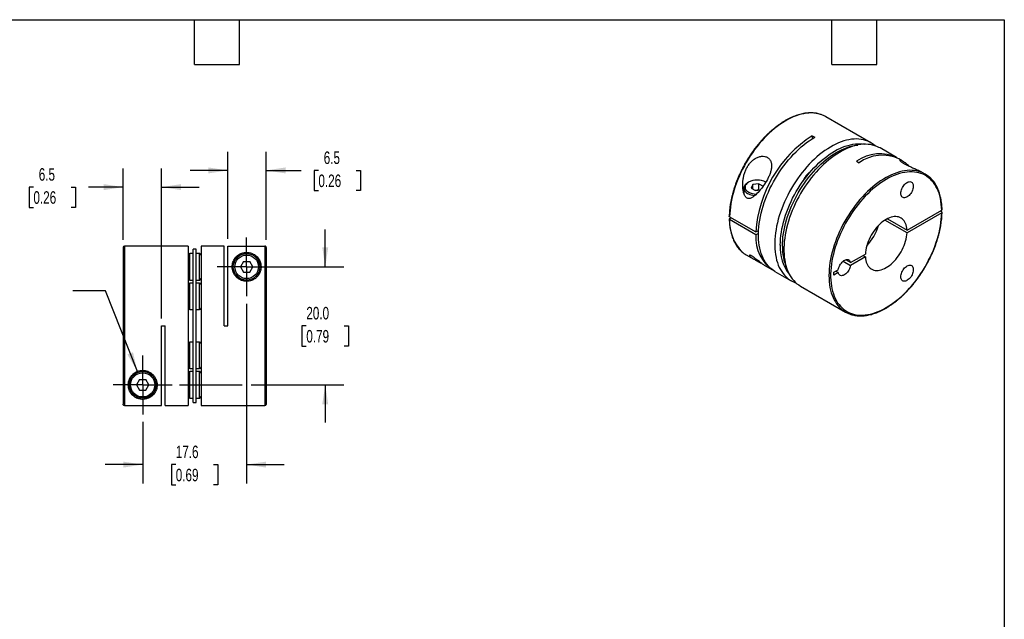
# Model space of a CAD drawing. Header units: millimetres. Extents: x 6 to 273, y 6 to 210.
# Tile 3 of 3: x 106 to 273, y 108 to 210. Entities that reach past the tile are written whole.
import ezdxf

# ---------------------------------------------------------------- set-up
doc = ezdxf.new("R2010")
doc.units = ezdxf.units.MM
doc.linetypes.add('SLD-Center', pattern=[19.05, 15.24, -1.27, 1.27, -1.27])
doc.linetypes.add('SLD-Solid', pattern=[0])
doc.layers.add('CENTER', color=40, linetype='SLD-Center')
doc.layers.add('DIMENSIONS', color=140, linetype='SLD-Solid', lineweight=25)
doc.layers.add('TEXT', color=140, linetype='SLD-Solid', lineweight=25)
doc.styles.add('SLDTEXTSTYLE0', font='TXT', dxfattribs={"width": 0.7})
doc.dimstyles.new('SLDDIMSTYLE3', dxfattribs={"dimtxt": 2.158008, "dimasz": 3.302, "dimexe": 0, "dimexo": 0.0625, "dimgap": 0.539502, "dimtad": 0, "dimtih": 1, "dimtoh": 1, "dimdec": 1, "dimrnd": 1e-09, "dimzin": 12, "dimdsep": 46, "dimtxsty": 'SLDTEXTSTYLE0', "dimsah": 1, "dimcen": 0.09, "dimadec": 0, "dimazin": 3, "dimtfac": 1, "dimtdec": 1, "dimtmove": 0, "dimatfit": 0, "dimfxl": 0, "dimfrac": 2, "dimtolj": 1, "dimtzin": 12, "dimarcsym": 0})
doc.dimstyles.new('SLDDIMSTYLE4', dxfattribs={"dimtxt": 2.158008, "dimasz": 3.302, "dimexe": 0, "dimexo": 0.0625, "dimgap": 0.539502, "dimtad": 0, "dimtih": 1, "dimtoh": 1, "dimdec": 1, "dimrnd": 1e-09, "dimzin": 4, "dimdsep": 46, "dimtxsty": 'SLDTEXTSTYLE0', "dimsah": 1, "dimcen": 0.09, "dimadec": 0, "dimazin": 1, "dimtfac": 1, "dimtdec": 1, "dimtmove": 0, "dimatfit": 0, "dimfxl": 0, "dimfrac": 2, "dimtolj": 1, "dimtzin": 12, "dimarcsym": 0})
doc.dimstyles.new('SLDDIMSTYLE5', dxfattribs={"dimtxt": 2.158008, "dimasz": 3.302, "dimexe": 0, "dimexo": 0.0625, "dimgap": 0.539502, "dimtad": 0, "dimtih": 1, "dimtoh": 1, "dimdec": 1, "dimrnd": 1e-09, "dimzin": 12, "dimdsep": 46, "dimtxsty": 'SLDTEXTSTYLE0', "dimsah": 1, "dimcen": 0, "dimadec": 0, "dimazin": 3, "dimtfac": 1, "dimtdec": 1, "dimtofl": 0, "dimtmove": 0, "dimatfit": 3, "dimfxl": 0, "dimfrac": 2, "dimtolj": 1, "dimtzin": 12, "dimarcsym": 0})

# ---------------------------------------------------------------- blocks, each defined once
blk = doc.blocks.new('_D_3')
at = {"layer": 'DIMENSIONS'}
for p, q in [((141.54, 172.44), (141.54, 187.18)), ((148.04, 172.24), (148.04, 187.18)), ((141.54, 184.01), (135.19, 184.01)), ((148.04, 184.01), (153.98, 184.01)), ((156.9, 184.01), (156.18, 184.01)), ((156.18, 184.01), (156.18, 180.58)), ((163.32, 184.01), (164.04, 184.01)), ((164.04, 184.01), (164.04, 180.58)), ((156.18, 180.58), (156.9, 180.58)), ((164.04, 180.58), (163.32, 180.58))]:
    blk.add_line(p, q, dxfattribs=at)
for points in [[(141.54, 184.01), (138.24, 184.52), (138.24, 183.5)], [(148.04, 184.01), (151.35, 183.5), (151.35, 184.52)]]:
    blk.add_solid(points, dxfattribs=at)
at = {"layer": 'DIMENSIONS', "char_height": 2.117, "attachment_point": 1, "style": 'SLDTEXTSTYLE0'}
for s, insert in [('6.5', (157.8, 187.22)), ('0.26', (156.9, 183.31))]:
    blk.add_mtext(s, dxfattribs=dict(at, insert=insert))
blk = doc.blocks.new('_D_4')
at = {"layer": 'DIMENSIONS'}
for p, q in [((123.84, 172.24), (123.84, 184.36)), ((130.34, 158.94), (130.34, 184.36)), ((108.64, 181.18), (107.92, 181.18)), ((107.92, 181.18), (107.92, 177.75)), ((115.05, 181.18), (115.78, 181.18)), ((115.78, 181.18), (115.78, 177.75)), ((123.84, 181.18), (117.98, 181.18)), ((130.34, 181.18), (136.69, 181.18)), ((107.92, 177.75), (108.64, 177.75)), ((115.78, 177.75), (115.05, 177.75))]:
    blk.add_line(p, q, dxfattribs=at)
for points in [[(123.84, 181.18), (120.54, 181.69), (120.54, 180.67)], [(130.34, 181.18), (133.65, 180.67), (133.65, 181.69)]]:
    blk.add_solid(points, dxfattribs=at)
at = {"layer": 'DIMENSIONS', "char_height": 2.117, "attachment_point": 1, "style": 'SLDTEXTSTYLE0'}
for s, insert in [('6.5', (109.54, 184.39)), ('0.26', (108.64, 180.48))]:
    blk.add_mtext(s, dxfattribs=dict(at, insert=insert))
blk = doc.blocks.new('_D_5')
at = {"layer": 'DIMENSIONS'}
for p, q in [((144.74, 161.41), (144.74, 130.99)), ((127.14, 141.41), (127.14, 130.99)), ((127.14, 134.17), (120.79, 134.17)), ((132.74, 134.17), (132.01, 134.17)), ((132.01, 134.17), (132.01, 130.74)), ((139.15, 134.17), (139.88, 134.17)), ((139.88, 134.17), (139.88, 130.74)), ((144.74, 134.17), (151.09, 134.17)), ((132.01, 130.74), (132.74, 130.74)), ((139.88, 130.74), (139.15, 130.74))]:
    blk.add_line(p, q, dxfattribs=at)
for points in [[(127.14, 134.17), (123.84, 134.67), (123.84, 133.66)], [(144.74, 134.17), (148.05, 133.66), (148.05, 134.67)]]:
    blk.add_solid(points, dxfattribs=at)
at = {"layer": 'DIMENSIONS', "char_height": 2.117, "attachment_point": 1, "style": 'SLDTEXTSTYLE0'}
for s, insert in [('17.6', (132.74, 137.38)), ('0.69', (132.74, 133.46))]:
    blk.add_mtext(s, dxfattribs=dict(at, insert=insert))
blk = doc.blocks.new('_D_6')
at = {"layer": 'DIMENSIONS'}
for p, q in [((158.06, 167.67), (158.06, 174.02)), ((146.01, 167.67), (161.23, 167.67)), ((154.85, 157.67), (154.12, 157.67)), ((154.12, 157.67), (154.12, 154.24)), ((161.26, 157.67), (161.99, 157.67)), ((161.99, 157.67), (161.99, 154.24)), ((154.12, 154.24), (154.85, 154.24)), ((161.99, 154.24), (161.26, 154.24)), ((133.4, 147.67), (143.98, 147.67)), ((145.51, 147.67), (161.23, 147.67)), ((158.06, 147.67), (158.06, 141.32))]:
    blk.add_line(p, q, dxfattribs=at)
for points in [[(158.06, 167.67), (158.56, 170.97), (157.55, 170.97)], [(158.06, 147.67), (157.55, 144.37), (158.56, 144.37)]]:
    blk.add_solid(points, dxfattribs=at)
at = {"layer": 'DIMENSIONS', "char_height": 2.117, "attachment_point": 1, "style": 'SLDTEXTSTYLE0'}
for s, insert in [('20.0', (154.85, 160.88)), ('0.79', (154.85, 156.97))]:
    blk.add_mtext(s, dxfattribs=dict(at, insert=insert))
blk = doc.blocks.new('_D_7')
at = {"layer": 'DIMENSIONS'}
for p, q in [((120.85, 163.58), (115.29, 163.58)), ((126.24, 149.95), (120.85, 163.58))]:
    blk.add_line(p, q, dxfattribs=at)
blk.add_solid([(126.24, 149.95), (125.5, 153.21), (124.56, 152.83)], dxfattribs=at)
at = {"layer": 'DIMENSIONS', "attachment_point": 1, "style": 'SLDTEXTSTYLE0'}
for s, insert, char_height in [('M2.6-0.45 X 10MM', (86.75, 166.31), 2.1167), ('SHCS X2', (93.89, 162.88), 2.117)]:
    blk.add_mtext(s, dxfattribs=dict(at, insert=insert, char_height=char_height))
blk = doc.blocks.new('SW_CENTERMARKSYMBOL_1')
at = {"layer": 'CENTER', "color": 0}
for p, q in [((0, 2.54), (0, 4.99)), ((0, 0), (0, 2.54)), ((-2.54, 0), (-4.99, 0)), ((0, 0), (-2.54, 0)), ((0, 0), (0, -2.54)), ((0, 0), (2.54, 0)), ((2.54, 0), (4.99, 0)), ((0, -2.54), (0, -4.99))]:
    blk.add_line(p, q, dxfattribs=at)
blk = doc.blocks.new('SW_CENTERMARKSYMBOL_2')
at = {"layer": 'CENTER', "color": 0}
for p, q in [((0, 2.54), (0, 4.99)), ((0, 0), (0, 2.54)), ((-2.54, 0), (-4.99, 0)), ((0, 0), (-2.54, 0)), ((0, 0), (0, -2.54)), ((0, 0), (2.54, 0)), ((2.54, 0), (4.99, 0)), ((0, -2.54), (0, -4.99))]:
    blk.add_line(p, q, dxfattribs=at)

msp = doc.modelspace()

# ---------------------------------------------------------------- linework, layer by layer
for p, q in [((250.46, 188.7), (242.83, 193.11)), ((240.53, 189.87), (240.96, 189.63)), ((240.53, 189.87), (240.53, 189.37)), ((254.78, 186.21), (252.02, 187.81)), ((248.03, 185.55), (248.45, 185.3)), ((255.76, 185.64), (255.2, 185.97)), ((259.65, 183.4), (259.16, 183.68)), ((229.75, 182.01), (229.61, 181.93)), ((231.47, 181.76), (230.45, 181.61)), ((231.47, 181.76), (232.21, 181.33)), ((231.47, 180.7), (231.47, 181.76)), ((228.95, 181.01), (228.95, 180.12)), ((230.45, 181.61), (230.18, 181.02)), ((230.18, 181.02), (230.93, 180.59)), ((230.45, 180.86), (230.45, 181.61)), ((231.47, 180.7), (230.89, 180.61)), ((230.93, 180.59), (231.73, 180.72)), ((231.5, 180.68), (231.47, 180.7)), ((256.58, 173.91), (262.45, 177.3)), ((262.45, 176.81), (256.58, 173.42)), ((262.45, 176.97), (262.17, 177.13)), ((226.53, 176.16), (230.99, 173.58)), ((226.82, 175.99), (226.53, 175.83)), ((230.99, 173.09), (226.53, 175.67)), ((256.58, 173.42), (252.83, 175.58)), ((253.26, 175.82), (256.58, 173.91)), ((230.99, 173.58), (231.43, 173.84)), ((231.41, 173.34), (230.99, 173.09)), ((123.84, 170.97), (123.84, 144.38)), ((134.84, 171.17), (124.04, 171.17)), ((124.04, 171.17), (124.04, 144.18)), ((134.84, 171.17), (134.84, 144.17)), ((136.19, 170.67), (135.69, 170.67)), ((135.69, 144.67), (135.69, 170.67)), ((136.19, 144.67), (136.19, 170.67)), ((140.94, 171.17), (137.04, 171.17)), ((137.04, 171.17), (137.04, 144.17)), ((140.94, 157.67), (140.94, 171.17)), ((141.54, 171.17), (147.84, 171.17)), ((141.54, 157.67), (141.54, 171.17)), ((147.84, 171.17), (147.84, 144.17)), ((148.04, 170.97), (148.04, 144.37)), ((135.69, 169.92), (135.14, 169.92)), ((135.14, 165.42), (135.14, 169.92)), ((136.74, 169.92), (136.19, 169.92)), ((136.74, 165.42), (136.74, 169.92)), ((144.22, 168.58), (143.69, 167.67)), ((144.22, 168.58), (145.27, 168.58)), ((145.8, 167.67), (145.27, 168.58)), ((229.33, 169.73), (230.66, 168.96)), ((245.76, 168.62), (247.01, 167.9)), ((247.01, 168.39), (246.19, 168.86)), ((247.01, 168.39), (249.52, 169.83)), ((249.52, 169.34), (247.01, 167.9)), ((249.09, 169.59), (249.52, 169.34)), ((143.69, 167.67), (144.22, 166.76)), ((144.22, 166.76), (145.27, 166.76)), ((145.27, 166.76), (145.8, 167.67)), ((232.37, 167.97), (233.78, 167.16)), ((234.21, 166.91), (236.96, 165.32)), ((244.21, 166.77), (244.94, 167.19)), ((244.21, 166.28), (244.21, 166.77)), ((244.94, 166.7), (244.51, 166.94)), ((135.14, 165.42), (135.69, 165.42)), ((136.19, 165.42), (136.74, 165.42)), ((244.94, 166.7), (244.21, 166.28)), ((135.69, 164.92), (135.14, 164.92)), ((135.14, 160.42), (135.14, 164.92)), ((136.74, 164.92), (136.19, 164.92)), ((136.74, 160.42), (136.74, 164.92)), ((238.52, 164.42), (246.16, 160.01)), ((135.14, 160.42), (135.69, 160.42)), ((136.19, 160.42), (136.74, 160.42)), ((130.34, 157.67), (130.94, 157.67)), ((130.34, 144.18), (130.34, 157.67)), ((130.94, 144.17), (130.94, 157.67)), ((140.94, 157.67), (141.54, 157.67)), ((135.69, 154.92), (135.14, 154.92)), ((135.14, 150.42), (135.14, 154.92)), ((136.74, 154.92), (136.19, 154.92)), ((136.74, 150.42), (136.74, 154.92)), ((135.14, 150.42), (135.69, 150.42)), ((136.19, 150.42), (136.74, 150.42)), ((126.62, 148.58), (126.09, 147.67)), ((126.62, 148.58), (127.67, 148.58)), ((128.2, 147.67), (127.67, 148.58)), ((135.69, 149.92), (135.14, 149.92)), ((135.14, 145.42), (135.14, 149.92)), ((136.74, 149.92), (136.19, 149.92)), ((136.74, 145.42), (136.74, 149.92)), ((126.09, 147.67), (126.62, 146.76)), ((126.62, 146.76), (127.67, 146.76)), ((127.67, 146.76), (128.2, 147.67)), ((135.14, 145.42), (135.69, 145.42)), ((136.19, 145.42), (136.74, 145.42)), ((124.04, 144.18), (130.34, 144.18)), ((130.94, 144.17), (134.84, 144.17)), ((135.69, 144.67), (136.19, 144.67)), ((137.04, 144.17), (147.84, 144.17))]:
    msp.add_line(p, q)
at = {"flags": 128}
for points in [[(242.04, 193.47), (241.92, 193.51), (241.55, 193.61), (241.17, 193.68), (240.78, 193.73), (240.37, 193.74), (239.96, 193.73), (239.54, 193.69), (239.11, 193.62), (238.67, 193.53), (238.23, 193.4), (237.78, 193.25), (237.32, 193.07), (236.87, 192.86), (236.41, 192.63), (235.95, 192.37), (235.5, 192.09), (235.04, 191.78), (234.58, 191.45), (234.13, 191.09), (233.69, 190.72), (233.25, 190.32), (232.81, 189.9), (232.39, 189.46), (231.97, 189), (231.56, 188.53), (231.16, 188.03), (230.77, 187.53), (230.4, 187.01), (230.04, 186.47), (229.69, 185.93), (229.36, 185.37), (229.04, 184.81), (228.74, 184.24), (228.45, 183.66), (228.19, 183.07), (227.94, 182.49), (227.71, 181.9), (227.5, 181.3), (227.31, 180.71), (227.14, 180.12), (226.99, 179.54), (226.86, 178.96), (226.75, 178.38), (226.66, 177.81), (226.6, 177.25), (226.55, 176.7), (226.53, 176.16)], [(234.21, 166.91), (233.96, 167.06), (233.66, 167.28), (233.37, 167.53), (233.1, 167.81), (232.85, 168.11), (232.61, 168.43), (232.4, 168.78), (232.2, 169.15), (232.03, 169.54), (231.88, 169.96), (231.74, 170.39), (231.63, 170.84), (231.55, 171.32), (231.48, 171.81), (231.43, 172.31), (231.41, 172.83), (231.41, 173.36), (231.43, 173.91), (231.48, 174.46), (231.55, 175.03), (231.63, 175.6), (231.74, 176.18), (231.88, 176.77), (232.03, 177.36), (232.2, 177.95), (232.4, 178.55), (232.61, 179.15), (232.85, 179.74), (233.1, 180.33), (233.37, 180.92), (233.66, 181.5), (233.96, 182.08), (234.29, 182.64), (234.62, 183.2), (234.98, 183.75), (235.34, 184.28), (235.72, 184.81), (236.12, 185.31), (236.52, 185.8), (236.93, 186.28), (237.36, 186.74), (237.79, 187.17), (238.23, 187.59), (238.67, 187.99), (239.12, 188.36), (239.58, 188.72), (240.03, 189.04), (240.49, 189.35), (240.96, 189.63)], [(251.2, 188.18), (251.19, 188.18), (250.89, 188.42), (250.58, 188.63), (250.26, 188.82), (249.92, 188.97), (249.56, 189.1), (249.19, 189.2), (248.81, 189.27), (248.42, 189.32), (248.02, 189.34), (247.6, 189.32), (247.18, 189.28), (246.75, 189.22), (246.31, 189.12), (245.87, 189), (245.42, 188.84), (244.97, 188.66), (244.51, 188.46), (244.06, 188.23), (243.6, 187.97), (243.14, 187.69), (242.68, 187.38), (242.23, 187.05), (241.78, 186.69), (241.33, 186.32), (240.89, 185.92), (240.46, 185.5), (240.03, 185.06), (239.62, 184.6), (239.21, 184.13), (238.81, 183.64), (238.42, 183.13), (238.05, 182.61), (237.68, 182.08), (237.34, 181.54), (237, 180.98), (236.69, 180.42), (236.38, 179.84), (236.1, 179.27), (235.83, 178.68), (235.58, 178.1), (235.35, 177.51), (235.14, 176.91), (234.95, 176.32), (234.78, 175.73), (234.63, 175.15), (234.5, 174.57), (234.39, 173.99), (234.3, 173.42), (234.24, 172.86), (234.19, 172.31), (234.17, 171.77), (234.17, 171.24), (234.19, 170.72), (234.24, 170.22), (234.3, 169.74), (234.39, 169.27), (234.5, 168.82), (234.63, 168.39), (234.78, 167.97), (234.95, 167.58), (235.14, 167.21), (235.35, 166.87), (235.58, 166.54), (235.83, 166.24), (236.1, 165.97), (236.38, 165.72), (236.69, 165.49), (237, 165.3), (237.34, 165.13), (237.68, 164.99), (237.79, 164.95)], [(235.12, 171.36), (235.13, 171.89), (235.17, 172.42), (235.22, 172.97), (235.3, 173.53), (235.4, 174.1), (235.52, 174.67), (235.66, 175.25), (235.82, 175.82), (236, 176.41), (236.21, 176.99), (236.43, 177.57), (236.67, 178.15), (236.93, 178.73), (237.21, 179.3), (237.5, 179.86), (237.81, 180.42), (238.14, 180.97), (238.48, 181.5), (238.84, 182.03), (239.21, 182.54), (239.59, 183.04), (239.98, 183.53), (240.38, 183.99), (240.8, 184.44), (241.22, 184.87), (241.65, 185.28), (242.08, 185.67), (242.52, 186.04), (242.97, 186.39), (243.41, 186.71), (243.86, 187.01), (244.31, 187.28), (244.76, 187.53), (245.21, 187.75), (245.66, 187.94), (246.11, 188.11), (246.55, 188.25), (246.98, 188.36), (247.41, 188.45), (247.83, 188.5), (248.24, 188.53), (248.65, 188.53), (249.04, 188.5), (249.42, 188.44), (249.43, 188.44)], [(252.02, 187.81), (251.81, 187.92), (251.47, 188.07), (251.12, 188.2), (250.75, 188.3), (250.37, 188.38), (249.98, 188.42), (249.57, 188.44), (249.16, 188.43), (248.74, 188.39), (248.31, 188.32), (247.87, 188.22), (247.42, 188.1), (246.98, 187.95), (246.52, 187.77), (246.07, 187.56), (245.61, 187.33), (245.15, 187.07), (244.7, 186.79), (244.24, 186.48), (243.79, 186.15), (243.34, 185.79), (242.89, 185.42), (242.45, 185.02), (242.02, 184.6), (241.59, 184.16), (241.17, 183.71), (240.76, 183.23), (240.36, 182.74), (239.98, 182.23), (239.6, 181.71), (239.24, 181.18), (238.89, 180.64), (238.56, 180.08), (238.24, 179.52), (237.94, 178.95), (237.65, 178.37), (237.39, 177.78), (237.14, 177.2), (236.91, 176.61), (236.7, 176.02), (236.5, 175.43), (236.33, 174.84), (236.18, 174.25), (236.05, 173.67), (235.94, 173.09), (235.86, 172.52), (235.79, 171.96), (235.75, 171.41), (235.73, 170.87), (235.73, 170.34), (235.75, 169.83), (235.79, 169.32), (235.86, 168.84), (235.94, 168.37), (236.05, 167.92), (236.18, 167.49), (236.33, 167.08), (236.5, 166.68), (236.7, 166.32), (236.91, 165.97), (237.14, 165.64), (237.39, 165.34), (237.65, 165.07), (237.94, 164.82), (238.24, 164.6), (238.52, 164.42)], [(235.47, 171.15), (235.49, 171.68), (235.52, 172.22), (235.57, 172.77), (235.65, 173.33), (235.75, 173.89), (235.87, 174.46), (236.01, 175.04), (236.17, 175.62), (236.36, 176.2), (236.56, 176.79), (236.78, 177.37), (237.02, 177.95), (237.28, 178.52), (237.56, 179.09), (237.86, 179.66), (238.17, 180.21), (238.49, 180.76), (238.84, 181.3), (239.19, 181.83), (239.56, 182.34), (239.94, 182.84), (240.33, 183.32), (240.74, 183.79), (241.15, 184.24), (241.57, 184.67), (242, 185.08), (242.43, 185.47), (242.87, 185.84), (243.32, 186.18), (243.77, 186.51), (244.22, 186.8), (244.67, 187.08), (245.12, 187.32), (245.57, 187.55), (246.02, 187.74), (246.46, 187.91), (246.9, 188.05), (247.34, 188.16), (247.76, 188.24), (248.19, 188.3), (248.23, 188.3)], [(258.87, 183.76), (258.58, 183.85), (258.21, 183.93), (257.82, 183.99), (257.42, 184.02), (257.01, 184.03), (256.59, 184), (256.17, 183.95), (255.73, 183.87), (255.29, 183.76), (254.85, 183.62), (254.4, 183.45), (253.94, 183.26), (253.49, 183.04), (253.03, 182.8), (252.57, 182.53), (252.11, 182.23), (251.66, 181.91), (251.2, 181.57), (250.76, 181.21), (250.31, 180.82), (249.87, 180.41), (249.44, 179.98), (249.02, 179.53), (248.61, 179.07), (248.2, 178.58), (247.81, 178.09), (247.43, 177.57), (247.06, 177.05), (246.7, 176.51), (246.36, 175.96), (246.04, 175.4), (245.73, 174.83), (245.43, 174.25), (245.16, 173.67), (244.9, 173.09), (244.66, 172.5), (244.44, 171.91), (244.24, 171.32), (244.05, 170.73), (243.89, 170.14), (243.75, 169.55), (243.63, 168.97), (243.53, 168.4), (243.46, 167.83), (243.4, 167.28), (243.37, 166.73), (243.36, 166.2), (243.37, 165.67), (243.4, 165.16), (243.46, 164.67), (243.53, 164.19), (243.63, 163.73), (243.75, 163.29), (243.89, 162.87), (244.05, 162.47), (244.24, 162.09), (244.44, 161.73), (244.66, 161.39), (244.9, 161.08), (245.16, 160.79), (245.43, 160.53), (245.49, 160.49)], [(262.45, 177.3), (262.43, 177.81), (262.38, 178.31), (262.32, 178.79), (262.23, 179.25), (262.12, 179.7), (262, 180.13), (261.84, 180.54), (261.67, 180.93), (261.48, 181.29), (261.27, 181.64), (261.04, 181.96), (260.79, 182.25), (260.53, 182.52), (260.24, 182.77), (259.94, 182.99), (259.62, 183.18), (259.29, 183.35), (258.94, 183.49), (258.58, 183.6), (258.21, 183.68), (257.82, 183.74), (257.43, 183.76), (257.02, 183.76), (256.6, 183.73), (256.18, 183.67), (255.74, 183.59), (255.31, 183.47), (254.86, 183.33), (254.41, 183.16), (253.96, 182.96), (253.51, 182.74), (253.05, 182.49), (252.6, 182.21), (252.15, 181.91), (251.69, 181.59), (251.25, 181.24), (250.8, 180.87), (250.36, 180.48), (249.93, 180.07), (249.51, 179.64), (249.09, 179.19), (248.68, 178.72), (248.28, 178.24), (247.9, 177.74), (247.52, 177.22), (247.16, 176.7), (246.81, 176.16), (246.48, 175.61), (246.16, 175.05), (245.86, 174.48), (245.58, 173.91), (245.31, 173.33), (245.06, 172.75), (244.83, 172.16), (244.62, 171.57), (244.43, 170.99), (244.25, 170.4), (244.1, 169.82), (243.97, 169.24), (243.86, 168.67), (243.78, 168.1), (243.71, 167.54), (243.67, 167), (243.64, 166.46), (243.64, 165.93), (243.67, 165.42), (243.71, 164.92), (243.78, 164.44), (243.86, 163.98), (243.97, 163.53), (244.1, 163.1), (244.25, 162.7), (244.43, 162.31), (244.62, 161.94), (244.83, 161.6), (245.06, 161.28), (245.31, 160.99), (245.58, 160.71), (245.86, 160.47), (246.16, 160.25), (246.48, 160.06), (246.81, 159.89), (247.16, 159.76), (247.52, 159.65), (247.9, 159.56), (248.28, 159.51), (248.68, 159.48), (249.09, 159.49), (249.51, 159.52), (249.93, 159.58), (250.36, 159.67), (250.8, 159.78), (251.25, 159.93), (251.69, 160.1), (252.15, 160.29), (252.6, 160.52), (253.05, 160.77), (253.51, 161.04), (253.96, 161.34), (254.41, 161.67), (254.86, 162.02), (255.31, 162.39), (255.74, 162.78), (256.18, 163.19), (256.6, 163.62), (257.02, 164.07), (257.43, 164.54), (257.82, 165.03), (258.21, 165.53), (258.58, 166.04), (258.94, 166.57), (259.29, 167.11), (259.62, 167.66), (259.94, 168.22), (260.24, 168.79), (260.53, 169.36), (260.79, 169.94), (261.04, 170.52), (261.27, 171.11), (261.48, 171.69), (261.67, 172.28), (261.84, 172.87), (262, 173.45), (262.12, 174.03), (262.23, 174.6), (262.32, 175.17), (262.38, 175.72), (262.43, 176.27), (262.45, 176.81)], [(229.61, 181.93), (229.43, 181.82), (229.28, 181.69), (229.15, 181.55), (229.06, 181.41), (228.99, 181.26), (228.95, 181.11), (228.95, 180.96), (228.98, 180.8), (229.04, 180.65), (229.12, 180.51), (229.24, 180.37), (229.39, 180.24), (229.56, 180.12), (229.75, 180.02), (229.97, 179.93), (230.2, 179.85), (230.44, 179.79), (230.7, 179.75), (230.79, 179.74)], [(229.75, 182.01), (229.58, 181.9), (229.44, 181.78), (229.32, 181.65), (229.23, 181.52), (229.18, 181.38), (229.15, 181.23), (229.15, 181.09), (229.19, 180.94), (229.25, 180.8), (229.35, 180.67), (229.47, 180.54), (229.62, 180.42), (229.79, 180.31), (229.99, 180.22), (230.2, 180.14), (230.43, 180.08), (230.67, 180.03), (230.91, 180), (231.09, 180)], [(239.49, 182.92), (239.62, 183.09), (239.65, 183.12)], [(255.52, 180.12), (255.53, 180.31), (255.57, 180.5), (255.62, 180.7), (255.7, 180.9), (255.79, 181.1), (255.9, 181.29), (256.03, 181.46), (256.17, 181.62), (256.31, 181.77), (256.47, 181.89), (256.62, 181.98), (256.77, 182.05), (256.92, 182.09), (257.07, 182.11), (257.2, 182.09), (257.32, 182.04), (257.42, 181.97), (257.51, 181.87), (257.57, 181.75), (257.62, 181.6), (257.64, 181.44), (257.64, 181.26), (257.62, 181.07), (257.57, 180.87), (257.51, 180.67), (257.42, 180.47), (257.32, 180.28), (257.2, 180.1), (257.07, 179.93), (256.92, 179.78), (256.77, 179.64), (256.62, 179.53), (256.47, 179.45), (256.31, 179.4), (256.17, 179.37), (256.03, 179.37), (255.9, 179.4), (255.79, 179.46), (255.7, 179.55), (255.62, 179.66), (255.57, 179.8), (255.53, 179.95), (255.52, 180.12)], [(256.58, 173.91), (256.55, 174.21), (256.5, 174.5), (256.43, 174.78), (256.33, 175.03), (256.22, 175.26), (256.08, 175.47), (255.93, 175.65), (255.76, 175.81), (255.57, 175.94), (255.37, 176.04), (255.15, 176.12), (254.91, 176.17), (254.67, 176.19), (254.42, 176.18), (254.15, 176.14), (253.88, 176.07), (253.61, 175.98), (253.33, 175.86), (253.05, 175.71), (252.77, 175.53), (252.49, 175.33), (252.21, 175.11), (251.94, 174.86), (251.68, 174.6), (251.42, 174.31), (251.18, 174.01), (250.95, 173.7), (250.73, 173.37), (250.52, 173.03), (250.33, 172.68), (250.16, 172.32), (250.01, 171.96), (249.87, 171.6), (249.76, 171.23), (249.67, 170.87), (249.6, 170.52), (249.55, 170.17), (249.52, 169.83)], [(249.52, 169.34), (249.55, 169.04), (249.6, 168.74), (249.67, 168.47), (249.76, 168.22), (249.87, 167.99), (250.01, 167.78), (250.16, 167.6), (250.33, 167.44), (250.52, 167.31), (250.73, 167.2), (250.95, 167.13), (251.18, 167.08), (251.42, 167.06), (251.68, 167.07), (251.94, 167.11), (252.21, 167.17), (252.49, 167.27), (252.77, 167.39), (253.05, 167.54), (253.33, 167.72), (253.61, 167.92), (253.88, 168.14), (254.15, 168.38), (254.42, 168.65), (254.67, 168.93), (254.91, 169.24), (255.15, 169.55), (255.37, 169.88), (255.57, 170.22), (255.76, 170.57), (255.93, 170.93), (256.08, 171.29), (256.22, 171.65), (256.33, 172.01), (256.43, 172.37), (256.5, 172.73), (256.55, 173.08), (256.58, 173.42)], [(244.94, 167.19), (244.98, 167.38), (245.04, 167.58), (245.12, 167.77), (245.22, 167.97), (245.33, 168.15), (245.46, 168.32), (245.6, 168.47), (245.75, 168.61), (245.9, 168.72), (246.05, 168.81), (246.2, 168.87), (246.35, 168.9), (246.49, 168.91), (246.62, 168.89), (246.73, 168.84), (246.83, 168.76), (246.91, 168.66), (246.97, 168.53), (247.01, 168.39)], [(247.01, 167.9), (246.97, 167.7), (246.91, 167.51), (246.83, 167.31), (246.73, 167.12), (246.62, 166.94), (246.49, 166.77), (246.35, 166.61), (246.2, 166.48), (246.05, 166.36), (245.9, 166.28), (245.75, 166.21), (245.6, 166.18), (245.46, 166.17), (245.33, 166.2), (245.22, 166.25), (245.12, 166.32), (245.04, 166.43), (244.98, 166.55), (244.94, 166.7)], [(255.52, 165.98), (255.53, 166.17), (255.57, 166.36), (255.62, 166.56), (255.7, 166.76), (255.79, 166.96), (255.9, 167.14), (256.03, 167.32), (256.17, 167.48), (256.31, 167.62), (256.47, 167.74), (256.62, 167.84), (256.77, 167.91), (256.92, 167.95), (257.07, 167.96), (257.2, 167.95), (257.32, 167.9), (257.42, 167.83), (257.51, 167.73), (257.57, 167.6), (257.62, 167.46), (257.64, 167.29), (257.64, 167.11), (257.62, 166.93), (257.57, 166.73), (257.51, 166.53), (257.42, 166.33), (257.32, 166.14), (257.2, 165.95), (257.07, 165.78), (256.92, 165.63), (256.77, 165.5), (256.62, 165.39), (256.47, 165.31), (256.31, 165.25), (256.17, 165.23), (256.03, 165.23), (255.9, 165.26), (255.79, 165.32), (255.7, 165.41), (255.62, 165.52), (255.57, 165.65), (255.53, 165.81), (255.52, 165.98)]]:
    msp.add_lwpolyline(points, dxfattribs=at)
for centre, radius in [((144.74, 167.67), 2.25), ((144.74, 167.67), 2), ((127.14, 147.67), 2.25), ((127.14, 147.67), 2.05)]:
    msp.add_circle(centre, radius)
for centre, radius, start, end in [((240.55, 189.17), 4.55, 60.0284, 70.8864), ((251.76, 172.35), 20.81, 122.6644, 176.6004), ((251.94, 180.2), 6.63, 62.6745, 126.2027), ((252.4, 179.86), 6.72, 65.3377, 125.9728), ((257.38, 179.46), 4.54, 49.1793, 70.9152), ((231.2, 179.23), 3.14, 62.4976, 117.4971), ((233.71, 175.31), 7.18, 177.1317, 225.0076), ((243.71, 177.02), 8.37, 316.3886, 343.6167), ((237.5, 172.56), 6.53, 175.2676, 237.5987), ((124.04, 170.97), 0.2, 90, 180), ((231.61, 173.67), 4.56, 229.1795, 239.9692), ((242.61, 170.94), 7.5, 176.7761, 217.7494), ((244.27, 170.94), 8.8, 178.6308, 203.3589), ((135.14, 169.62), 0.3, 90, 180), ((136.74, 169.62), 0.3, 0, 90), ((135.14, 165.72), 0.3, 180, 270), ((136.74, 165.72), 0.3, 270, 0), ((135.14, 164.62), 0.3, 90, 180), ((136.74, 164.62), 0.3, 0, 90), ((135.14, 160.72), 0.3, 180, 270), ((136.74, 160.72), 0.3, 270, 0), ((248.42, 163.94), 4.54, 229.6536, 250.8933), ((135.14, 154.62), 0.3, 90, 180), ((136.74, 154.62), 0.3, 0, 90), ((135.14, 150.72), 0.3, 180, 270), ((136.74, 150.72), 0.3, 270, 0), ((135.14, 149.62), 0.3, 90, 180), ((136.74, 149.62), 0.3, 0, 90), ((135.14, 145.72), 0.3, 180, 270), ((136.74, 145.72), 0.3, 270, 0), ((147.84, 144.37), 0.2, 270, 0)]:
    msp.add_arc(centre, radius, start, end)
for points, knots in [([(242.02, 193.48), (242, 193.49), (241.86, 193.54), (241.6, 193.61), (241.24, 193.69), (240.86, 193.74), (240.48, 193.76), (240.08, 193.76), (239.68, 193.74), (239.27, 193.69), (238.86, 193.61), (238.44, 193.51), (238.01, 193.38), (237.58, 193.23), (237.15, 193.05), (236.71, 192.85), (236.28, 192.63), (235.84, 192.38), (235.4, 192.11), (234.97, 191.81), (234.54, 191.5), (234.11, 191.17), (233.68, 190.81), (233.26, 190.44), (232.85, 190.04), (232.44, 189.63), (232.04, 189.21), (231.65, 188.76), (231.27, 188.3), (230.9, 187.83), (230.53, 187.35), (230.18, 186.85), (229.85, 186.34), (229.52, 185.82), (229.21, 185.29), (228.91, 184.76), (228.63, 184.21), (228.36, 183.66), (228.11, 183.11), (227.87, 182.55), (227.66, 182), (227.45, 181.43), (227.27, 180.87), (227.11, 180.32), (226.96, 179.76), (226.83, 179.2), (226.72, 178.66), (226.63, 178.11), (226.56, 177.57), (226.51, 177.05), (226.48, 176.6), (226.48, 176.33), (226.47, 176.24)], [0, 0, 0, 0, 0.004191, 0.024442, 0.044717, 0.065024, 0.085367, 0.105747, 0.126163, 0.146611, 0.167088, 0.187589, 0.208109, 0.228643, 0.249186, 0.269737, 0.290291, 0.310846, 0.331401, 0.351954, 0.372505, 0.393052, 0.413597, 0.434137, 0.454675, 0.475209, 0.49574, 0.516269, 0.536795, 0.557319, 0.577841, 0.598362, 0.618881, 0.6394, 0.659919, 0.680437, 0.700956, 0.721475, 0.741995, 0.762517, 0.78304, 0.803566, 0.824094, 0.844624, 0.865158, 0.885695, 0.906236, 0.926781, 0.947329, 0.967882, 0.988439, 1, 1, 1, 1]), ([(232.93, 182.48), (233.03, 182.66), (233.12, 182.85), (233.3, 183.24), (233.37, 183.44), (233.5, 183.83), (233.55, 184.02), (233.63, 184.42), (233.65, 184.61), (233.65, 184.99), (233.62, 185.18), (233.53, 185.52), (233.46, 185.68), (233.31, 185.89), (233.26, 185.95), (233.13, 186.07), (233.07, 186.12), (232.85, 186.27), (232.69, 186.33), (232.34, 186.41), (232.15, 186.42), (231.77, 186.39), (231.57, 186.35), (231.2, 186.21), (231.01, 186.12), (230.66, 185.9), (230.5, 185.77), (230.19, 185.49), (230.05, 185.34), (229.79, 185.01), (229.67, 184.84), (229.46, 184.47), (229.36, 184.29), (229.19, 183.9), (229.12, 183.71), (228.99, 183.31), (228.94, 183.11), (228.85, 182.7), (228.82, 182.49), (228.74, 181.87), (228.73, 181.45), (228.79, 180.82), (228.82, 180.62), (228.88, 180.31), (228.91, 180.21), (228.97, 180.02), (229.01, 179.92), (229.14, 179.65), (229.26, 179.48), (229.47, 179.32), (229.55, 179.29), (229.71, 179.25), (229.79, 179.24), (229.95, 179.26), (230.03, 179.28), (230.18, 179.34), (230.26, 179.37), (230.48, 179.49), (230.62, 179.6), (231.03, 179.93), (231.29, 180.2), (231.8, 180.78), (232.05, 181.1), (232.51, 181.76), (232.73, 182.11), (232.93, 182.48)], [0, 0, 0, 0, 0.03125, 0.03125, 0.0625, 0.0625, 0.09375, 0.09375, 0.125, 0.125, 0.15625, 0.15625, 0.1875, 0.1875, 0.203125, 0.203125, 0.21875, 0.21875, 0.25, 0.25, 0.28125, 0.28125, 0.3125, 0.3125, 0.34375, 0.34375, 0.375, 0.375, 0.40625, 0.40625, 0.4375, 0.4375, 0.46875, 0.46875, 0.5, 0.5, 0.53125, 0.53125, 0.5625, 0.5625, 0.625, 0.625, 0.65625, 0.65625, 0.671875, 0.671875, 0.6875, 0.6875, 0.71875, 0.71875, 0.734375, 0.734375, 0.75, 0.75, 0.765625, 0.765625, 0.78125, 0.78125, 0.8125, 0.8125, 0.875, 0.875, 0.9375, 0.9375, 1, 1, 1, 1]), ([(256.05, 185.46), (255.98, 185.51), (255.83, 185.61), (255.63, 185.72), (255.46, 185.79), (255.36, 185.81), (255.33, 185.78), (255.35, 185.72), (255.41, 185.64), (255.52, 185.54), (255.67, 185.43), (255.87, 185.3), (256.12, 185.15), (256.41, 184.99), (256.76, 184.82), (257.13, 184.65), (257.51, 184.47), (257.91, 184.3), (258.31, 184.12), (258.72, 183.92), (259.01, 183.77), (259.14, 183.69), (259.16, 183.68)], [0, 0, 0, 0, 0.057274, 0.115186, 0.18162, 0.249773, 0.295397, 0.34194, 0.383407, 0.425837, 0.466218, 0.507696, 0.550504, 0.594721, 0.643274, 0.69371, 0.742197, 0.792075, 0.851768, 0.913133, 0.988991, 1, 1, 1, 1]), ([(256.94, 184.74), (256.89, 184.78), (256.76, 184.9), (256.54, 185.09), (256.29, 185.29), (256.13, 185.4), (256.05, 185.46)], [0, 0, 0, 0, 0.138862, 0.421127, 0.710595, 1, 1, 1, 1]), ([(240.15, 183.72), (240.11, 183.69), (240.01, 183.63), (239.86, 183.5), (239.68, 183.34), (239.52, 183.16), (239.37, 182.97), (239.23, 182.76), (239.1, 182.54), (238.99, 182.33), (238.94, 182.19), (238.91, 182.12)], [0, 0, 0, 0, 0.073497, 0.191845, 0.309952, 0.427743, 0.545252, 0.662567, 0.7798, 0.897077, 1, 1, 1, 1]), ([(262.51, 177.38), (262.51, 177.47), (262.5, 177.72), (262.47, 178.13), (262.42, 178.6), (262.35, 179.06), (262.26, 179.51), (262.15, 179.93), (262.02, 180.35), (261.88, 180.74), (261.71, 181.11), (261.52, 181.47), (261.32, 181.8), (261.1, 182.12), (260.86, 182.41), (260.62, 182.67), (260.45, 182.82), (260.37, 182.89)], [0, 0, 0, 0, 0.036766, 0.106546, 0.176335, 0.24612, 0.315891, 0.385638, 0.455348, 0.525006, 0.594595, 0.664097, 0.733496, 0.802777, 0.87193, 0.940953, 1, 1, 1, 1]), ([(246.96, 159.65), (246.99, 159.64), (247.12, 159.59), (247.38, 159.52), (247.75, 159.44), (248.12, 159.39), (248.5, 159.36), (248.9, 159.36), (249.3, 159.39), (249.71, 159.44), (250.12, 159.52), (250.54, 159.62), (250.97, 159.75), (251.4, 159.9), (251.83, 160.08), (252.27, 160.28), (252.71, 160.5), (253.14, 160.75), (253.58, 161.02), (254.01, 161.31), (254.45, 161.63), (254.87, 161.96), (255.3, 162.32), (255.72, 162.69), (256.13, 163.08), (256.54, 163.49), (256.94, 163.92), (257.33, 164.36), (257.71, 164.82), (258.08, 165.3), (258.45, 165.78), (258.8, 166.28), (259.13, 166.79), (259.46, 167.31), (259.77, 167.84), (260.07, 168.37), (260.35, 168.91), (260.62, 169.46), (260.87, 170.02), (261.11, 170.57), (261.33, 171.13), (261.53, 171.69), (261.71, 172.25), (261.88, 172.81), (262.02, 173.37), (262.15, 173.92), (262.26, 174.47), (262.35, 175.02), (262.42, 175.55), (262.47, 176.08), (262.5, 176.53), (262.5, 176.79), (262.51, 176.89)], [0, 0, 0, 0, 0.004192, 0.024442, 0.044718, 0.065025, 0.085367, 0.105747, 0.126163, 0.146612, 0.167089, 0.18759, 0.208109, 0.228643, 0.249187, 0.269737, 0.290291, 0.310847, 0.331402, 0.351955, 0.372505, 0.393053, 0.413597, 0.434138, 0.454675, 0.47521, 0.495741, 0.516269, 0.536795, 0.557319, 0.577841, 0.598362, 0.618882, 0.6394, 0.659919, 0.680437, 0.700956, 0.721475, 0.741996, 0.762517, 0.783041, 0.803566, 0.824094, 0.844624, 0.865158, 0.885695, 0.906236, 0.926781, 0.947329, 0.967882, 0.988439, 1, 1, 1, 1]), ([(262.45, 177.3), (262.46, 177.31), (262.49, 177.33), (262.51, 177.36), (262.51, 177.38), (262.5, 177.38)], [0, 0, 0, 0, 0.423639, 0.847279, 1, 1, 1, 1]), ([(262.45, 176.97), (262.49, 176.95), (262.51, 176.92), (262.51, 176.86), (262.49, 176.83), (262.45, 176.81)], [0, 0, 0, 0, 0.5, 0.5, 1, 1, 1, 1]), ([(226.53, 176.16), (226.52, 176.17), (226.49, 176.19), (226.47, 176.22), (226.48, 176.23), (226.48, 176.24)], [0, 0, 0, 0, 0.423637, 0.847273, 1, 1, 1, 1]), ([(226.53, 175.83), (226.5, 175.81), (226.47, 175.78), (226.47, 175.72), (226.5, 175.69), (226.53, 175.67)], [0, 0, 0, 0, 0.5, 0.5, 1, 1, 1, 1]), ([(226.47, 175.75), (226.48, 175.66), (226.48, 175.41), (226.51, 175), (226.56, 174.52), (226.63, 174.07), (226.72, 173.62), (226.83, 173.19), (226.96, 172.78), (227.11, 172.39), (227.27, 172.01), (227.46, 171.66), (227.66, 171.32), (227.88, 171.01), (228.12, 170.72), (228.36, 170.46), (228.53, 170.31), (228.61, 170.24)], [0, 0, 0, 0, 0.0367661, 0.1065458, 0.1763354, 0.24612, 0.3158911, 0.3856381, 0.4553481, 0.525006, 0.594595, 0.6640974, 0.7334963, 0.8027771, 0.8719301, 0.9409527, 1, 1, 1, 1]), ([(142.29, 167.67), (142.29, 167.53), (142.31, 167.39), (142.36, 167.09), (142.4, 166.94), (142.52, 166.64), (142.59, 166.49), (142.78, 166.2), (142.89, 166.06), (143.15, 165.8), (143.31, 165.68), (143.64, 165.47), (143.83, 165.39), (144.13, 165.3), (144.23, 165.28), (144.44, 165.24), (144.54, 165.23), (144.86, 165.22), (145.07, 165.24), (145.48, 165.33), (145.67, 165.4), (146.03, 165.58), (146.19, 165.69), (146.48, 165.93), (146.61, 166.07), (146.82, 166.35), (146.9, 166.5), (147.04, 166.8), (147.09, 166.95), (147.16, 167.24), (147.18, 167.39), (147.2, 167.68), (147.19, 167.82), (147.16, 168.09), (147.14, 168.22), (147.06, 168.47), (147.02, 168.59), (146.91, 168.83), (146.85, 168.94), (146.63, 169.26), (146.46, 169.45), (146.13, 169.7), (146.01, 169.78), (145.81, 169.88), (145.74, 169.91), (145.59, 169.98), (145.5, 170), (145.25, 170.08), (145.05, 170.11), (144.73, 170.13), (144.62, 170.12), (144.42, 170.1), (144.32, 170.09), (144.13, 170.05), (144.04, 170.02), (143.88, 169.97), (143.81, 169.94), (143.59, 169.84), (143.47, 169.77), (143.12, 169.53), (142.94, 169.35), (142.63, 168.94), (142.51, 168.71), (142.34, 168.22), (142.29, 167.96), (142.29, 167.67)], [0, 0, 0, 0, 0.03125, 0.03125, 0.0625, 0.0625, 0.09375, 0.09375, 0.125, 0.125, 0.15625, 0.15625, 0.1875, 0.1875, 0.203125, 0.203125, 0.21875, 0.21875, 0.25, 0.25, 0.28125, 0.28125, 0.3125, 0.3125, 0.34375, 0.34375, 0.375, 0.375, 0.40625, 0.40625, 0.4375, 0.4375, 0.46875, 0.46875, 0.5, 0.5, 0.53125, 0.53125, 0.5625, 0.5625, 0.625, 0.625, 0.65625, 0.65625, 0.671875, 0.671875, 0.6875, 0.6875, 0.71875, 0.71875, 0.734375, 0.734375, 0.75, 0.75, 0.765625, 0.765625, 0.78125, 0.78125, 0.8125, 0.8125, 0.875, 0.875, 0.9375, 0.9375, 1, 1, 1, 1]), ([(148.04, 170.97), (148.04, 171.02), (148.02, 171.07), (147.95, 171.15), (147.9, 171.17), (147.84, 171.17)], [0, 0, 0, 0, 0.5, 0.5, 1, 1, 1, 1]), ([(232.12, 168.14), (232.03, 168.2), (231.86, 168.32), (231.57, 168.55), (231.3, 168.76), (231.05, 168.96), (230.86, 169.11), (230.69, 169.24), (230.53, 169.35), (230.34, 169.48), (230.15, 169.58), (230.03, 169.63), (229.96, 169.64), (229.91, 169.63), (229.89, 169.6), (229.9, 169.54), (229.97, 169.45), (230.1, 169.33), (230.3, 169.18), (230.53, 169.04), (230.78, 168.89), (231.01, 168.77), (231.23, 168.65), (231.48, 168.52), (231.71, 168.4), (231.85, 168.32), (231.9, 168.3)], [0, 0, 0, 0, 0.069756, 0.128901, 0.189559, 0.226714, 0.26468, 0.287736, 0.311344, 0.343299, 0.38017, 0.416774, 0.442524, 0.468914, 0.504788, 0.541323, 0.600899, 0.662032, 0.720385, 0.780273, 0.823355, 0.867524, 0.899486, 0.932282, 0.977993, 1, 1, 1, 1]), ([(232.37, 167.97), (232.35, 167.98), (232.29, 168.02), (232.18, 168.09), (232.12, 168.14)], [0, 0, 0, 0, 0.348265, 1, 1, 1, 1]), ([(129.59, 147.67), (129.59, 147.81), (129.58, 147.96), (129.53, 148.26), (129.49, 148.41), (129.37, 148.71), (129.3, 148.85), (129.11, 149.14), (129, 149.28), (128.74, 149.55), (128.58, 149.67), (128.24, 149.87), (128.06, 149.96), (127.76, 150.05), (127.66, 150.07), (127.45, 150.11), (127.34, 150.12), (127.03, 150.13), (126.82, 150.11), (126.41, 150.02), (126.22, 149.95), (125.86, 149.77), (125.69, 149.66), (125.41, 149.41), (125.28, 149.27), (125.07, 148.99), (124.99, 148.85), (124.85, 148.55), (124.8, 148.4), (124.73, 148.1), (124.71, 147.95), (124.69, 147.67), (124.7, 147.53), (124.73, 147.26), (124.75, 147.13), (124.82, 146.87), (124.87, 146.75), (124.98, 146.52), (125.04, 146.41), (125.26, 146.09), (125.43, 145.9), (125.76, 145.65), (125.88, 145.57), (126.08, 145.46), (126.15, 145.43), (126.3, 145.37), (126.38, 145.34), (126.64, 145.27), (126.84, 145.23), (127.16, 145.22), (127.27, 145.22), (127.47, 145.24), (127.57, 145.26), (127.76, 145.3), (127.84, 145.32), (128.01, 145.38), (128.08, 145.41), (128.3, 145.5), (128.42, 145.58), (128.77, 145.82), (128.95, 146), (129.26, 146.41), (129.38, 146.64), (129.55, 147.13), (129.59, 147.39), (129.59, 147.67)], [0, 0, 0, 0, 0.03125, 0.03125, 0.0625, 0.0625, 0.09375, 0.09375, 0.125, 0.125, 0.15625, 0.15625, 0.1875, 0.1875, 0.203125, 0.203125, 0.21875, 0.21875, 0.25, 0.25, 0.28125, 0.28125, 0.3125, 0.3125, 0.34375, 0.34375, 0.375, 0.375, 0.40625, 0.40625, 0.4375, 0.4375, 0.46875, 0.46875, 0.5, 0.5, 0.53125, 0.53125, 0.5625, 0.5625, 0.625, 0.625, 0.65625, 0.65625, 0.671875, 0.671875, 0.6875, 0.6875, 0.71875, 0.71875, 0.734375, 0.734375, 0.75, 0.75, 0.765625, 0.765625, 0.78125, 0.78125, 0.8125, 0.8125, 0.875, 0.875, 0.9375, 0.9375, 1, 1, 1, 1]), ([(124.04, 144.18), (123.99, 144.18), (123.94, 144.2), (123.87, 144.27), (123.84, 144.32), (123.84, 144.38)], [0, 0, 0, 0, 0.5, 0.5, 1, 1, 1, 1])]:
    msp.add_open_spline(points, degree=3, knots=knots)
at = {"layer": 'TEXT'}
for p, q in [((6.35, 209.55), (273.05, 209.55)), ((135.89, 201.93), (135.89, 209.55)), ((143.51, 201.93), (143.51, 209.55)), ((243.84, 201.93), (243.84, 209.55)), ((251.46, 201.93), (251.46, 209.55)), ((273.05, 209.55), (273.05, 6.35)), ((135.89, 201.93), (143.51, 201.93)), ((243.84, 201.93), (251.46, 201.93))]:
    msp.add_line(p, q, dxfattribs=at)

# ---------------------------------------------------------------- block references
at = {"layer": 'CENTER'}
for name, p in [('SW_CENTERMARKSYMBOL_2', (144.74, 167.67)), ('SW_CENTERMARKSYMBOL_1', (127.14, 147.67))]:
    msp.add_blockref(name, p, dxfattribs=at)

# ---------------------------------------------------------------- dimensions: what is measured, and where the dimension line sits
at = {"layer": 'DIMENSIONS'}
for base, p1, p2, picture, middle in [((148.04, 184.01), (141.54, 171.17), (148.04, 170.97), '_D_3', (160.11, 184.01)), ((123.84, 181.18), (130.34, 157.67), (123.84, 170.97), '_D_4', (111.85, 181.18)), ((144.74, 134.17), (127.14, 142.68), (144.74, 162.68), '_D_5', (135.94, 134.17))]:
    dim = msp.add_linear_dim(base=base, p1=p1, p2=p2, dimstyle='SLDDIMSTYLE3', dxfattribs=at)
    dim.commit()
    dim.dimension.update_dxf_attribs({"geometry": picture, "text_midpoint": middle, "dimtype": 160})
dim = msp.add_linear_dim(base=(158.06, 147.67), p1=(144.74, 167.67), p2=(132.13, 147.67), angle=90, dimstyle='SLDDIMSTYLE4', dxfattribs=at)
dim.commit()
dim.dimension.update_dxf_attribs({"geometry": '_D_6', "text_midpoint": (158.06, 157.67), "dimtype": 160})
dim = msp.add_diameter_dim_2p(p1=(128.05, 145.39), p2=(126.24, 149.95), text='M2.6-0.45 X 10MM\\PSHCS X2', dimstyle='SLDDIMSTYLE5', override={"dimpost": '<>'}, dxfattribs=at)
dim.commit()
dim.dimension.update_dxf_attribs({"geometry": '_D_7', "text_midpoint": (100.23, 163.58), "dimtype": 163})

doc.saveas('drawing.dxf')
